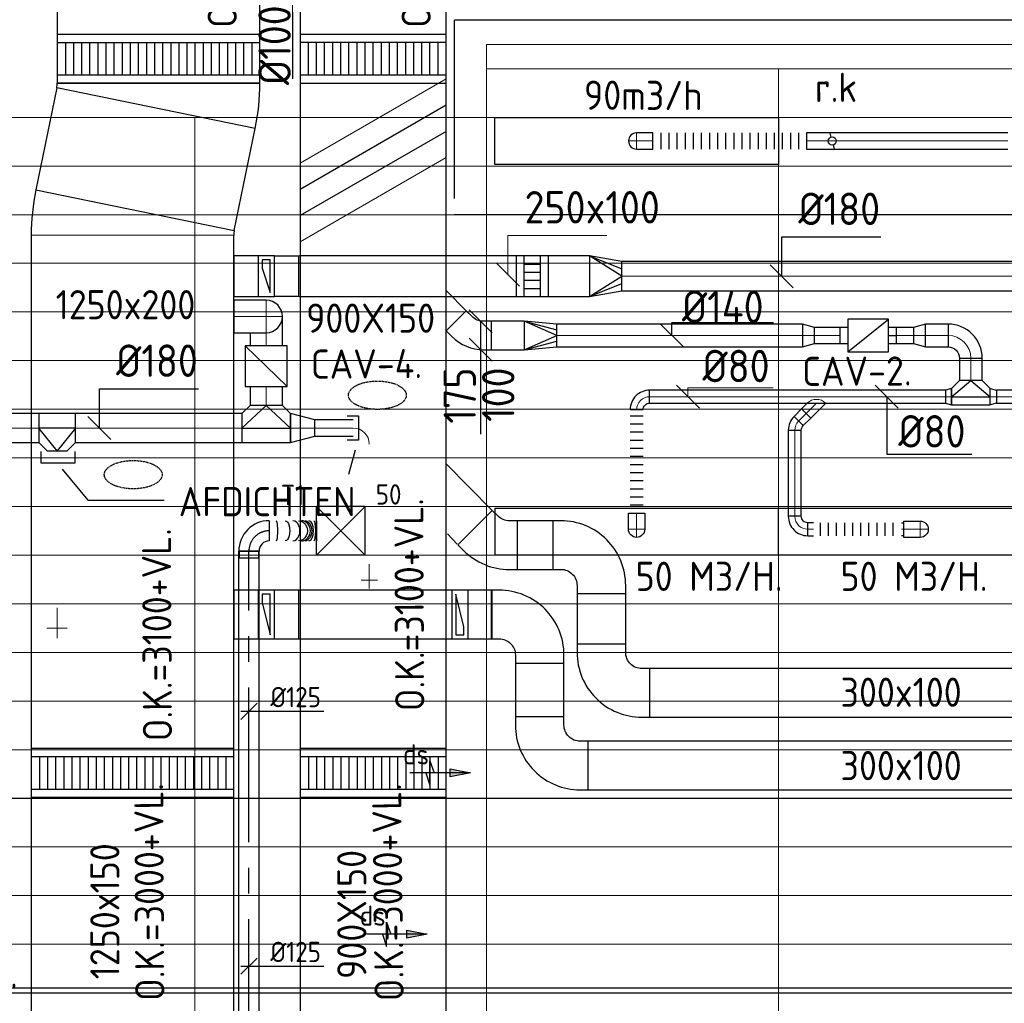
# Model space of a CAD drawing. Header units: millimetres. Extents: x -73257 to 31053, y 5203 to 51987.
# Tile 14 of 58: x -55850 to -49775, y 13755 to 19822. Entities that reach past the tile are written whole.
import ezdxf
from ezdxf.enums import TextEntityAlignment as Align

# ---------------------------------------------------------------- set-up
doc = ezdxf.new("R2010")
doc.units = ezdxf.units.MM
doc.header["$LTSCALE"] = 50
doc.linetypes.add('CENTER2', pattern=[28.575, 19.05, -3.175, 3.175, -3.175])
doc.linetypes.add('HIDDEN2', pattern=[0.1875, 0.125, -0.0625])
for name, color, linetype in [('4plfd', 254, 'Continuous'), ('61', 4, 'Continuous'), ('BALKEN', 7, 'Continuous'), ('WL570---_RETOUR', 100, 'Continuous'), ('WL570---_TOEVOER', 200, 'Continuous'), ('WL570---_TOEVOER_HL', 1, 'Continuous'), ('WL570---_TOEVOER_RST', 3, 'Continuous'), ('WL570---_TOEVOER_RST_HL', 1, 'Continuous'), ('WM570---', 2, 'Continuous'), ('WM570---_RETOUR', 2, 'Continuous'), ('WM570---_TOEVOER', 2, 'Continuous'), ('WM570---_TOEVOER_PR', 2, 'Continuous'), ('WM570---_TOEVOER_RST_PR', 1, 'Continuous')]:
    doc.layers.add(name, color=color, linetype=linetype)
for name, color, linetype, lineweight in [('WL570---_BESTAAND-HARTLIJN', 161, 'Continuous', 0), ('WL570---_BESTAAND-MAATVOERING', 161, 'Continuous', 0), ('WL570---_BESTAAND-RETOUR', 140, 'Continuous', 0), ('WL570---_BESTAAND-TOEVOER', 180, 'Continuous', 0), ('WL570---_DEMONTEREN', 10, 'Continuous', 0)]:
    doc.layers.add(name, color=color, linetype=linetype, lineweight=lineweight)
doc.layers.get('WL570---_DEMONTEREN').off()
doc.styles.add('BURO-025', font='ISO96.shx', dxfattribs={"height": 125})
doc.styles.add('ISO', font='ISO', dxfattribs={"height": 162})
doc.styles.add('LZ-MAATVOEREN', font='simplex')
doc.styles.add('MAATVOERING', font='ISO')

# ---------------------------------------------------------------- blocks, each defined once
blk = doc.blocks.new('Groep-41')
at = {"color": 8, "linetype": 'Continuous', "lineweight": 13}
for p, q in [((-73154.9, 18699.1), (-22154.9, 18699.1)), ((-73154.9, 18699.1), (-22154.9, 18699.1)), ((-73154.9, 18399.1), (-22154.9, 18399.1)), ((-73154.9, 18099.1), (-45945, 18099.1)), ((-73154.9, 17799.1), (-45945, 17799.1)), ((-73154.9, 17499.1), (-45945, 17499.1)), ((-45945, 17199.1), (-73154.9, 17199.1)), ((-73154.9, 16899.1), (-45945, 16899.1)), ((-45945, 16599.1), (-73154.9, 16599.1)), ((-45945, 16299.1), (-73154.9, 16299.1)), ((-45945, 15999.1), (-73154.9, 15999.1)), ((-45945, 15699.1), (-73154.9, 15699.1)), ((-22154.9, 15399.1), (-73154.9, 15399.1)), ((-73154.9, 15099.1), (-22154.9, 15099.1)), ((-22154.9, 14799.1), (-73154.9, 14799.1)), ((-22154.9, 14499.1), (-73154.9, 14499.1)), ((-22154.9, 14199.1), (-73154.9, 14199.1)), ((-22154.9, 13899.1), (-73154.9, 13899.1)), ((-22154.9, 13599.1), (-73154.9, 13599.1)), ((-73154.9, 13299.1), (-22154.9, 13299.1))]:
    blk.add_line(p, q, dxfattribs=at)
blk = doc.blocks.new('Groep-50')
at = {"color": 8, "linetype": 'Continuous', "lineweight": 13}
for p, q in [((-54854.9, 19149.1), (-54854.9, 7003.9)), ((-22004.9, 19149), (-54854.9, 19149.1)), ((-36854.9, 18999.1), (-54854.9, 18999.1)), ((-22154.9, 18999.1), (-54854.9, 18999.1)), ((-53054.9, 18999.1), (-53054.9, 6825.7)), ((-65604.9, 18699.1), (-54904.7, 18699.1)), ((-56654.9, 18699.1), (-56654.9, 7233.8))]:
    blk.add_line(p, q, dxfattribs=at)
at = {"color": 8}
blk.add_blockref('Groep-41', (0, 0), dxfattribs=at)
blk = doc.blocks.new('Block plafond 3e verd')
at = {"layer": '4plfd'}
blk.add_blockref('Groep-50', (73304.912, -19149.14), dxfattribs=at)
blk = doc.blocks.new('FLLINE100')
blk.add_line((0, -50), (0, 50))
blk = doc.blocks.new('OEX10000100000')
at = {"rotation": 90}
for p in [(0, -50), (0, -100), (0, -150), (0, -200), (0, -250), (0, -300), (0, -350), (0, -400), (0, -450), (0, -500), (0, -550), (0, -600), (0, -650), (0, -700), (0, -750), (0, -800), (0, -850), (0, -900), (0, -950), (0, -1000)]:
    blk.add_blockref('FLLINE100', p, dxfattribs=at)
blk = doc.blocks.new('KARO')
for p, q in [((1, 0.5), (0, 0.5)), ((0, -0.5), (1, -0.5))]:
    blk.add_line(p, q)
at = {"invisible_edges": 15}
blk.add_3dface([(0, 0.5), (0, -0.5), (1, -0.5), (1, 0.5)], dxfattribs=at)
at = {"layer": 'WL570---_BESTAAND-HARTLIJN'}
blk.add_line((0, 0), (1, 0), dxfattribs=at)
blk = doc.blocks.new('ORK10000000')
at = {"layer": 'WL570---_RETOUR'}
for p, q in [((24.1, 6.5), (48.3, 12.9)), ((-24.1, -6.5), (-48.3, -12.9))]:
    blk.add_line(p, q, dxfattribs=at)
blk.add_circle((0, 0), 25, dxfattribs=at)
blk = doc.blocks.new('ORN_T_SP')
blk.add_lwpolyline([(-0.5, 0.5), (-0.5, -0.5), (0.5, -0.5), (0.5, 0.5)], close=True)
at = {"style": 'LZ-MAATVOEREN', "flags": 9}
for tag, p in [('ROS_TYPE', (0.6333, 0.6833)), ('ROS_M3H', (0.6333, 0.4833)), ('ROS_ZIJDE', (0.6333, 0.2833)), ('ROS_STAT', (0.6333, 0.0833))]:
    blk.add_attdef(tag, p, '', height=0.125, dxfattribs=at)
blk = doc.blocks.new('OBO10000090ZE')
blk.add_lwpolyline([(-50, 0), (50, 0), (50, 100, 1), (-50, 100)], format="xyb", close=True)
at = {"layer": 'WL570---_BESTAAND-HARTLIJN'}
for points in [[(0, 0), (0, 150)], [(-50, 100), (50, 100)]]:
    blk.add_lwpolyline(points, dxfattribs=at)
blk = doc.blocks.new('VBX1001000010025000')
at = {"layer": 'WL570---_TOEVOER'}
for p, q in [((50, -100), (300, 100)), ((300, 0), (350, 0))]:
    blk.add_line(p, q, dxfattribs=at)
blk.add_lwpolyline([(50, -100), (300, -100), (300, 100), (50, 100)], close=True, dxfattribs=at)
for points in [[(50, 50), (0, 50), (0, -50), (50, -50)], [(300, -50), (350, -50), (350, 50), (300, 50)]]:
    blk.add_lwpolyline(points, dxfattribs=at)
blk = doc.blocks.new('OTS10010014000H')
at = {"layer": 'WL570---_TOEVOER'}
blk.add_line((-120, 0), (120, 0), dxfattribs=at)
blk.add_lwpolyline([(-120, -50), (120, -50), (120, 50), (70, 100), (-70, 100), (-120, 50)], close=True, dxfattribs=at)
blk.add_lwpolyline([(-120, 0), (0, 100), (120, 0)], dxfattribs=at)
blk = doc.blocks.new('OSV1401000740K')
blk.add_lwpolyline([(-74.6, -70), (0, -50), (0, 50), (-74.6, 70)], close=True)
at = {"layer": 'WL570---_BESTAAND-HARTLIJN'}
blk.add_line((-74.6, 0), (0, 0), dxfattribs=at)
blk = doc.blocks.new('OBO14000090H')
blk.add_lwpolyline([(70, -140, 0.414214), (-140, 70), (-140, -70, -0.414214), (-70, -140)], format="xyb", close=True)
at = {"invisible_edges": 15}
for points in [[(-127.8, -71.1), (-103.5, 66.8), (-140, 70), (-140, -70)], [(-116.1, -74.2), (-68.2, 57.3), (-103.5, 66.8), (-127.8, -71.1)], [(-105, -79.4), (-35, 41.9), (-68.2, 57.3), (-116.1, -74.2)], [(-95, -86.4), (-5, 20.9), (-35, 41.9), (-105, -79.4)], [(-86.4, -95), (20.9, -5), (-5, 20.9), (-95, -86.4)], [(-79.4, -105), (41.9, -35), (20.9, -5), (-86.4, -95)], [(-74.2, -116.1), (57.3, -68.2), (41.9, -35), (-79.4, -105)], [(-71.1, -127.8), (66.8, -103.5), (57.3, -68.2), (-74.2, -116.1)], [(-70, -140), (70, -140), (66.8, -103.5), (-71.1, -127.8)]]:
    blk.add_3dface(points, dxfattribs=at)
at = {"layer": 'WL570---_BESTAAND-HARTLIJN'}
blk.add_arc((-140, -140), 140, 0, 90, dxfattribs=at)
blk = doc.blocks.new('MVLINE')
blk.add_line((35.4, -35.4), (-35.4, 35.4))
blk = doc.blocks.new('VRO250100001802000R')
at = {"layer": 'WL570---_RETOUR'}
for p, q in [((-200, 125), (0, 45)), ((-200, -125), (0, -45))]:
    blk.add_line(p, q, dxfattribs=at)
blk.add_lwpolyline([(-200, 125), (-200, -125), (0, -90), (0, 90)], close=True, dxfattribs=at)
blk.add_lwpolyline([(-200, -125), (-200, -125), (0, 0), (-200, 125)], dxfattribs=at)
blk = doc.blocks.new('KARH')
for p, q in [((1, 0.5), (0, 0.5)), ((0, -0.5), (1, -0.5))]:
    blk.add_line(p, q)
at = {"invisible_edges": 15}
blk.add_3dface([(0, 0.5), (0, -0.5), (1, -0.5), (1, 0.5)], dxfattribs=at)
blk = doc.blocks.new('VRO175100001402000R')
at = {"layer": 'WL570---_TOEVOER'}
for p, q in [((-200, 87.5), (0, 35)), ((-200, -87.5), (0, -35))]:
    blk.add_line(p, q, dxfattribs=at)
blk.add_lwpolyline([(-200, 87.5), (-200, -87.5), (0, -70), (0, 70)], close=True, dxfattribs=at)
blk.add_lwpolyline([(-200, -87.5), (-200, -87.5), (0, 0), (-200, 87.5)], dxfattribs=at)
blk = doc.blocks.new('VSP12501501250150-0')
at = {"layer": 'WL570---_RETOUR'}
for p, q in [((50, -625), (50, 625)), ((250, -625), (250, 625)), ((50, 575), (250, 575)), ((50, 525), (250, 525)), ((50, 475), (250, 475)), ((50, 425), (250, 425)), ((50, 375), (250, 375)), ((50, 325), (250, 325)), ((50, 275), (250, 275)), ((50, 225), (250, 225)), ((50, 175), (250, 175)), ((50, 125), (250, 125)), ((50, 75), (250, 75)), ((50, 25), (250, 25)), ((50, -25), (250, -25)), ((50, -75), (250, -75)), ((50, -125), (250, -125)), ((50, -175), (250, -175)), ((50, -225), (250, -225)), ((50, -275), (250, -275)), ((50, -325), (250, -325)), ((50, -375), (250, -375)), ((50, -425), (250, -425)), ((50, -475), (250, -475)), ((50, -525), (250, -525)), ((50, -575), (250, -575))]:
    blk.add_line(p, q, dxfattribs=at)
blk.add_lwpolyline([(0, -625), (300, -625), (300, 625), (0, 625)], close=True, dxfattribs=at)
blk = doc.blocks.new('VSP90015090015012-1')
at = {"layer": 'WL570---_TOEVOER'}
for p, q in [((50, -450), (50, 450)), ((250, -450), (250, 450)), ((50, 400), (250, 400)), ((50, 350), (250, 350)), ((50, 300), (250, 300)), ((50, 250), (250, 250)), ((50, 200), (250, 200)), ((50, 150), (250, 150)), ((50, 100), (250, 100)), ((50, 50), (250, 50)), ((50, 0), (250, 0)), ((50, -50), (250, -50)), ((50, -100), (250, -100)), ((50, -150), (250, -150)), ((50, -200), (250, -200)), ((50, -250), (250, -250)), ((50, -300), (250, -300)), ((50, -350), (250, -350)), ((50, -400), (250, -400))]:
    blk.add_line(p, q, dxfattribs=at)
blk.add_lwpolyline([(0, -450), (300, -450), (300, 450), (0, 450)], close=True, dxfattribs=at)
blk = doc.blocks.new('VBO30010000050451-100R')
blk.add_lwpolyline([(-41.4, -262.1), (258.6, -262.1), (258.6, -212.1, 0.198912), (141.4, 70.7), (106.1, 106.1), (-106.1, -106.1), (-70.7, -141.4, -0.198912), (-41.4, -212.1)], format="xyb", close=True)
blk = doc.blocks.new('VBO17510000050451-100R')
blk.add_lwpolyline([(2.8, -217.9), (177.8, -217.9), (177.8, -167.9, 0.198912), (97.2, 26.5), (61.9, 61.9), (-61.9, -61.9), (-26.5, -97.2, -0.198912), (2.8, -167.9)], format="xyb", close=True)
blk = doc.blocks.new('VSP25010025010015-0')
at = {"layer": 'WL570---_RETOUR'}
for p, q in [((50, -125), (50, 125)), ((150, -125), (150, 125)), ((50, 75), (150, 75)), ((50, 25), (150, 25)), ((50, -25), (150, -25)), ((50, -75), (150, -75))]:
    blk.add_line(p, q, dxfattribs=at)
blk.add_lwpolyline([(0, -125), (200, -125), (200, 125), (0, 125)], close=True, dxfattribs=at)
blk = doc.blocks.new('VBO30010000050901-100Z')
at = {"layer": 'WL570---_RETOUR'}
for p, q in [((125, 225), (-125, 225)), ((-125, 225), (-125, 175)), ((-75, 175), (125, 225)), ((-150, 150), (150, 150)), ((-125, 175), (-75, 175))]:
    blk.add_line(p, q, dxfattribs=at)
blk.add_lwpolyline([(-150, 0), (150, 0), (150, 250), (-150, 250)], close=True, dxfattribs=at)
blk = doc.blocks.new('VBO25010000050901-100Z')
at = {"layer": 'WL570---_RETOUR'}
for p, q in [((100, 225), (-100, 225)), ((-100, 225), (-100, 175)), ((-50, 175), (100, 225)), ((-125, 150), (125, 150)), ((-100, 175), (-50, 175))]:
    blk.add_line(p, q, dxfattribs=at)
blk.add_lwpolyline([(-125, 0), (125, 0), (125, 250), (-125, 250)], close=True, dxfattribs=at)
blk = doc.blocks.new('VBO25010000050901-0')
blk.add_lwpolyline([(-50, -125), (-200, -125), (-200, 125), (-50, 125)])
blk = doc.blocks.new('VPB1250250125015000168')
for p, q in [((625, 78.7), (-625, 78.6)), ((-625, 78.6), (-625, 78.6)), ((596.5, -202.6), (-628.1, 48.5)), ((-628.1, 48.5), (-628.1, 48.5))]:
    blk.add_line(p, q)
for radius in [150, 1400]:
    blk.add_arc((-775, 78.6), radius, 348.4132, 0.00411)
blk = doc.blocks.new('VPB12502501250150-0')
for p, q in [((-596.5, 202.6), (628.1, -48.5)), ((628.1, -48.5), (628.1, -48.5)), ((625, -78.6), (-625, -78.7)), ((-625, -78.7), (-625, -78.7))]:
    blk.add_line(p, q)
for radius in [1400, 150]:
    blk.add_arc((775, -78.6), radius, 168.4132, 180.00411)
blk = doc.blocks.new('OBO8000090H')
blk.add_lwpolyline([(40, -80, 0.414214), (-80, 40), (-80, -40, -0.414214), (-40, -80)], format="xyb", close=True)
at = {"invisible_edges": 15}
for points in [[(-73.1, -40.6), (-59.2, 38.2), (-80, 40), (-80, -40)], [(-66.3, -42.4), (-39, 32.8), (-59.2, 38.2), (-73.1, -40.6)], [(-60, -45.4), (-20, 23.9), (-39, 32.8), (-66.3, -42.4)], [(-54.3, -49.4), (-2.9, 11.9), (-20, 23.9), (-60, -45.4)], [(-49.4, -54.3), (11.9, -2.9), (-2.9, 11.9), (-54.3, -49.4)], [(-45.4, -60), (23.9, -20), (11.9, -2.9), (-49.4, -54.3)], [(-42.4, -66.3), (32.8, -39), (23.9, -20), (-45.4, -60)], [(-40.6, -73.1), (38.2, -59.2), (32.8, -39), (-42.4, -66.3)], [(-40, -80), (40, -80), (38.2, -59.2), (-40.6, -73.1)]]:
    blk.add_3dface(points, dxfattribs=at)
at = {"layer": 'WL570---_BESTAAND-HARTLIJN'}
blk.add_arc((-80, -80), 80, 0, 90, dxfattribs=at)
blk = doc.blocks.new('FLLINE80')
blk.add_line((0, -40), (0, 40))
blk = doc.blocks.new('OEX800062100')
for p in [(-600, 0), (-550, 0), (-500, 0), (-450, 0), (-400, 0), (-350, 0), (-300, 0), (-250, 0), (-200, 0), (-150, 0), (-100, 0), (-50, 0)]:
    blk.add_blockref('FLLINE80', p)
blk = doc.blocks.new('OZA80080045R')
blk.add_lwpolyline([(56.6, 0), (91.9, 35.4), (35.4, 91.9), (-56.6, 0)])
at = {"layer": 'WL570---_BESTAAND-HARTLIJN'}
blk.add_line((0, 0), (63.6, 63.6), dxfattribs=at)
at = {"layer": 'WL570---_BESTAAND-TOEVOER'}
blk.add_arc((0, 56.6), 80, 225, 315, dxfattribs=at)
blk = doc.blocks.new('OBO8000045H')
blk.add_lwpolyline([(40, -33.1, 0.198912), (4.9, 51.7), (-51.7, -4.9, -0.198912), (-40, -33.1)], format="xyb", close=True)
at = {"invisible_edges": 15}
for points in [[(-49.4, -7.4), (11.9, 44), (4.9, 51.7), (-51.7, -4.9)], [(-47.2, -10.2), (18.3, 35.7), (11.9, 44), (-49.4, -7.4)], [(-45.4, -13.1), (23.9, 26.9), (18.3, 35.7), (-47.2, -10.2)], [(-43.7, -16.2), (28.8, 17.6), (23.9, 26.9), (-45.4, -13.1)], [(-42.4, -19.5), (32.8, 7.9), (28.8, 17.6), (-43.7, -16.2)], [(-41.4, -22.8), (35.9, -2.1), (32.8, 7.9), (-42.4, -19.5)], [(-40.6, -26.2), (38.2, -12.3), (35.9, -2.1), (-41.4, -22.8)], [(-40.2, -29.7), (39.5, -22.7), (38.2, -12.3), (-40.6, -26.2)], [(-40, -33.1), (40, -33.1), (39.5, -22.7), (-40.2, -29.7)]]:
    blk.add_3dface(points, dxfattribs=at)
at = {"layer": 'WL570---_BESTAAND-HARTLIJN'}
blk.add_arc((-80, -33.1), 80, 0, 45, dxfattribs=at)
blk = doc.blocks.new('OEX800054200')
for p in [(-500, 0), (-450, 0), (-400, 0), (-350, 0), (-300, 0), (-250, 0), (-200, 0), (-150, 0), (-100, 0), (-50, 0)]:
    blk.add_blockref('FLLINE80', p)
blk = doc.blocks.new('OSV100800370G')
blk.add_lwpolyline([(0, -50), (37.3, -40), (37.3, 40), (0, 50)], close=True)
at = {"layer": 'WL570---_BESTAAND-HARTLIJN'}
blk.add_line((0, 0), (37.3, 0), dxfattribs=at)
blk = doc.blocks.new('VBO30010000050901-100')
blk.add_lwpolyline([(-150, -300), (150, -300), (150, -250, 0.414214), (-250, 150), (-300, 150), (-300, -150), (-250, -150, -0.414214), (-150, -250)], format="xyb", close=True)
blk = doc.blocks.new('OBO12500090ZH')
blk.add_lwpolyline([(-62.5, -125), (62.5, -125), (62.5, 0, 1), (-62.5, 0)], format="xyb", close=True)
at = {"layer": 'WL570---_BESTAAND-HARTLIJN'}
for points in [[(0, -125), (0, 62.5)], [(-62.5, 0), (62.5, 0)]]:
    blk.add_lwpolyline(points, dxfattribs=at)
blk = doc.blocks.new('OBO10000090ZH')
blk.add_lwpolyline([(-50, -100), (50, -100), (50, 0, 1), (-50, 0)], format="xyb", close=True)
at = {"layer": 'WL570---_BESTAAND-HARTLIJN'}
for points in [[(-50, 0), (50, 0)], [(0, -100), (0, 50)]]:
    blk.add_lwpolyline(points, dxfattribs=at)
blk = doc.blocks.new('OBO20000090ZE')
blk.add_lwpolyline([(-100, 0), (100, 0), (100, 200, 1), (-100, 200)], format="xyb", close=True)
at = {"layer": 'WL570---_BESTAAND-HARTLIJN'}
for points in [[(0, 0), (0, 300)], [(-100, 200), (100, 200)]]:
    blk.add_lwpolyline(points, dxfattribs=at)
blk = doc.blocks.new('OBO10000090H')
blk.add_lwpolyline([(50, -100, 0.414214), (-100, 50), (-100, -50, -0.414214), (-50, -100)], format="xyb", close=True)
at = {"invisible_edges": 15}
for points in [[(-91.3, -50.8), (-74, 47.7), (-100, 50), (-100, -50)], [(-82.9, -53), (-48.7, 41), (-74, 47.7), (-91.3, -50.8)], [(-75, -56.7), (-25, 29.9), (-48.7, 41), (-82.9, -53)], [(-67.9, -61.7), (-3.6, 14.9), (-25, 29.9), (-75, -56.7)], [(-61.7, -67.9), (14.9, -3.6), (-3.6, 14.9), (-67.9, -61.7)], [(-56.7, -75), (29.9, -25), (14.9, -3.6), (-61.7, -67.9)], [(-53, -82.9), (41, -48.7), (29.9, -25), (-56.7, -75)], [(-50.8, -91.3), (47.7, -74), (41, -48.7), (-53, -82.9)], [(-50, -100), (50, -100), (47.7, -74), (-50.8, -91.3)]]:
    blk.add_3dface(points, dxfattribs=at)
at = {"layer": 'WL570---_BESTAAND-HARTLIJN'}
blk.add_arc((-100, -100), 100, 0, 90, dxfattribs=at)
blk = doc.blocks.new('OTS18018020000T')
at = {"layer": 'WL570---_RETOUR'}
blk.add_line((-150, -140), (150, -140), dxfattribs=at)
blk.add_lwpolyline([(-150, -230), (150, -230), (150, -50), (100, 0), (-100, 0), (-150, -50)], close=True, dxfattribs=at)
blk.add_lwpolyline([(-150, -140), (0, 0), (150, -140)], dxfattribs=at)
blk = doc.blocks.new('OSV18010001490G')
blk.add_lwpolyline([(0, -90), (149.3, -50), (149.3, 50), (0, 90)], close=True)
at = {"layer": 'WL570---_BESTAAND-HARTLIJN'}
blk.add_line((0, 0), (149.3, 0), dxfattribs=at)
blk = doc.blocks.new('OTS18018012500H')
at = {"layer": 'WL570---_RETOUR'}
blk.add_line((-112.5, 0), (112.5, 0), dxfattribs=at)
blk.add_lwpolyline([(-112.5, -90), (112.5, -90), (112.5, 90), (62.5, 140), (-62.5, 140), (-112.5, 90)], close=True, dxfattribs=at)
blk.add_lwpolyline([(-112.5, 0), (0, 140), (112.5, 0)], dxfattribs=at)
blk = doc.blocks.new('VSP12501501250150-2')
at = {"layer": 'WL570---_RETOUR'}
for p, q in [((50, -625), (50, 625)), ((250, -625), (250, 625)), ((50, 575), (250, 575)), ((50, 525), (250, 525)), ((50, 475), (250, 475)), ((50, 425), (250, 425)), ((50, 375), (250, 375)), ((50, 325), (250, 325)), ((50, 275), (250, 275)), ((50, 225), (250, 225)), ((50, 175), (250, 175)), ((50, 125), (250, 125)), ((50, 75), (250, 75)), ((50, 25), (250, 25)), ((50, -25), (250, -25)), ((50, -75), (250, -75)), ((50, -125), (250, -125)), ((50, -175), (250, -175)), ((50, -225), (250, -225)), ((50, -275), (250, -275)), ((50, -325), (250, -325)), ((50, -375), (250, -375)), ((50, -425), (250, -425)), ((50, -475), (250, -475)), ((50, -525), (250, -525)), ((50, -575), (250, -575))]:
    blk.add_line(p, q, dxfattribs=at)
blk.add_lwpolyline([(0, -625), (300, -625), (300, 625), (0, 625)], close=True, dxfattribs=at)
blk = doc.blocks.new('VSP90015090015015-0')
at = {"layer": 'WL570---_TOEVOER'}
for p, q in [((50, -450), (50, 450)), ((250, -450), (250, 450)), ((50, 400), (250, 400)), ((50, 350), (250, 350)), ((50, 300), (250, 300)), ((50, 250), (250, 250)), ((50, 200), (250, 200)), ((50, 150), (250, 150)), ((50, 100), (250, 100)), ((50, 50), (250, 50)), ((50, 0), (250, 0)), ((50, -50), (250, -50)), ((50, -100), (250, -100)), ((50, -150), (250, -150)), ((50, -200), (250, -200)), ((50, -250), (250, -250)), ((50, -300), (250, -300)), ((50, -350), (250, -350)), ((50, -400), (250, -400))]:
    blk.add_line(p, q, dxfattribs=at)
blk.add_lwpolyline([(0, -450), (300, -450), (300, 450), (0, 450)], close=True, dxfattribs=at)
blk = doc.blocks.new('UISO')
for p, q in [((0, 0.18), (1, 0.7574)), ((0, 0), (1, 0.5774))]:
    blk.add_line(p, q)
at = {"layer": 'WL570---_BESTAAND-TOEVOER'}
for p, q in [((0, 0.36), (1, 0.9374)), ((0, -0.18), (1, 0.3974))]:
    blk.add_line(p, q, dxfattribs=at)
blk = doc.blocks.new('*U605')
at = {"color": 0, "ltscale": 10}
for p, q in [((150, 150, -2500), (-150, 150, -2500)), ((-150, -150, -2500), (-150, 150, -2500)), ((150, -150, -2500), (-150, 150, -2500)), ((-150, -150, -2500), (150, 150, -2500)), ((150, -150, -2500), (150, 150, -2500)), ((150, -150, -2500), (-150, -150, -2500))]:
    blk.add_line(p, q, dxfattribs=at)
at = {"layer": 'WL570---_TOEVOER_RST_HL', "linetype": 'CENTER2'}
blk.add_circle((0, 0, -2500), 0.075, dxfattribs=at)
at = {"layer": 'WL570---_TOEVOER_RST', "color": 2, "style": 'BURO-025'}
for tag in ['MC', 'Q']:
    blk.add_attdef(tag, text='', height=125, dxfattribs=at).set_placement((0, 0), align=Align.MIDDLE)
at = {"layer": 'WM570---_TOEVOER_RST_PR', "color": 2, "style": 'BURO-025'}
blk.add_attdef('POSNR', text='', height=125, dxfattribs=at).set_placement((0, 0), align=Align.MIDDLE)
blk = doc.blocks.new('*U635')
at = {"color": 0, "ltscale": 10}
for p, q in [((-125, -62.5, -2700), (-125, 62.5, -2700)), ((-125, 59.375, -2700), (-169.3, 59.375, -2700)), ((-169.3, -59.375, -2700), (-169.3, 59.375, -2700)), ((-125, -59.375, -2700), (-125, 59.375, -2700)), ((-125, -59.375, -2700), (-169.3, -59.375, -2700)), ((62.5, -125, -2700), (-62.5, -125, -2700))]:
    blk.add_line(p, q, dxfattribs=at)
for radius, start in [(187.5, 0), (62.5, 360)]:
    blk.add_arc((-125, -125, -2700), radius, start, 90, dxfattribs=at)
at = {"layer": 'WL570---_TOEVOER_HL', "linetype": 'CENTER2'}
blk.add_arc((-125, -125, -2700), 125, 0, 90, dxfattribs=at)
at = {"layer": 'WM570---_TOEVOER_PR', "color": 2, "style": 'BURO-025'}
blk.add_attdef('POSNR', text='', height=125, dxfattribs=at).set_placement((0, 0), align=Align.MIDDLE)
blk = doc.blocks.new('*U636')
at = {"color": 0, "ltscale": 10}
for p, q in [((0, 62.5, -2700), (0, -62.5, -2700)), ((291.8, 62.5, -2700), (291.8, -62.5, -2700))]:
    blk.add_line(p, q, dxfattribs=at)
for centre, major_axis, ratio, start_param, end_param in [((43.5, 0, -2700), (0, -62.5), 0.153832, 0, 3.141593), ((145.8, 0, -2700), (0, -62.5), 0.699351, 0, 3.141593), ((199.3, 0, -2700), (0, 62.5), 0.886763, 3.141593, 6.283185), ((245.1, 0, -2700), (0, 62.5), 0.44727, 3.141593, 6.283185)]:
    blk.add_ellipse(centre, major_axis=major_axis, ratio=ratio, start_param=start_param, end_param=end_param, dxfattribs=at)
at = {"color": 0, "ltscale": 10, "extrusion": (0, 0, -1)}
for centre, major_axis, ratio, start_param, end_param in [((98.5, 0, -2700), (0, 62.5), 0.44727, 0, 3.141593), ((181, 0, -2700), (0, 62.5), 0.886763, 0, 3.141593), ((218.9, 0, -2700), (0, -62.5), 0.699351, 3.141593, 6.283185), ((275.7, 0, -2700), (0, -62.5), 0.153832, 3.141593, 6.283185)]:
    blk.add_ellipse(centre, major_axis=major_axis, ratio=ratio, start_param=start_param, end_param=end_param, dxfattribs=at)
at = {"layer": 'WM570---_TOEVOER_PR', "color": 2, "style": 'BURO-025'}
blk.add_attdef('POSNR', text='', height=125, dxfattribs=at).set_placement((0, 0), align=Align.MIDDLE)
blk = doc.blocks.new('LU-PIJL6')
at = {"color": 0, "linetype": 'Continuous'}
for p, q in [((-5, -1.5), (-5, 1.5)), ((-5, 1.5), (-4.5, 0)), ((0, 0), (-7.5, 0)), ((-5.5, 0), (-5, -1.5)), ((-2.5, -0.5), (-2.5, 0.5)), ((-2.5, 0.5), (0, 0)), ((0, 0), (-2.5, -0.5))]:
    blk.add_line(p, q, dxfattribs=at)
blk.add_solid([(-2.5, 0.5), (-2.5, -0.5), (0, 0)], dxfattribs=at)
blk = doc.blocks.new('*U779')
at = {"color": 0, "ltscale": 10}
for p, q in [((0, 62.5, -2700), (3223.6, 62.5, -2700)), ((3223.6, 62.5, -2700), (3223.6, -62.5, -2700)), ((0, -62.5, -2700), (3223.6, -62.5, -2700))]:
    blk.add_line(p, q, dxfattribs=at)
at = {"layer": 'WL570---_TOEVOER_HL', "linetype": 'CENTER2'}
blk.add_line((0, 0, -2700), (3223.6, 0, -2700), dxfattribs=at)
at = {"layer": 'WM570---_TOEVOER_PR', "color": 2, "style": 'BURO-025'}
blk.add_attdef('POSNR', text='', height=125, dxfattribs=at).set_placement((0, 0), align=Align.MIDDLE)
blk = doc.blocks.new('*U780')
at = {"layer": 'WM570---_TOEVOER', "color": 0, "ltscale": 10}
for p, q in [((-50, -50), (50, 50)), ((-50, 0), (462.6, 0))]:
    blk.add_line(p, q, dxfattribs=at)
at = {"layer": 'WM570---_TOEVOER', "color": 0, "style": 'BURO-025'}
blk.add_text('%%c125', height=125, dxfattribs=at).set_placement((132.3, 25))

msp = doc.modelspace()

# ---------------------------------------------------------------- linework, layer by layer
at = {"linetype": 'HIDDEN2'}
msp.add_ellipse((-53642.817, 17505.452), major_axis=(-178.409, 0), ratio=0.48971085, dxfattribs=at)
at = {"layer": 'BALKEN', "linetype": 'Continuous'}
for p, q in [((-19968.519, 19819.092), (-53167.067, 19819.092)), ((-53167.067, 18719.092), (-53167.067, 19819.092)), ((-53167.067, 18719.092), (-53167.067, 19819.092)), ((-21168.519, 18619.092), (-53167.067, 18619.092)), ((-70368.496, 15019.092), (-21168.496, 15019.092)), ((-70368.496, 13819.092), (-21168.496, 13819.092)), ((-70358.294, 13850.293), (-21158.294, 13850.293))]:
    msp.add_line(p, q, dxfattribs=at)
at = {"layer": 'WL570---_BESTAAND-MAATVOERING'}
for points in [[(-52838.019, 18249.14), (-52838.019, 18491.592), (-52226.115, 18491.592)], [(-51726.697, 17496.415), (-51726.697, 17550.262), (-51200.506, 17550.262)]]:
    msp.add_lwpolyline(points, dxfattribs=at)
at = {"layer": 'WL570---_BESTAAND-TOEVOER'}
msp.add_line((-54458.763, 17809.187), (-54198.795, 17559.154), dxfattribs=at)
at = {"layer": 'WL570---_RETOUR'}
for p, q in [((-54228.733, 17891.266), (-54228.733, 17991.266)), ((-54128.405, 16002.729), (-54128.405, 16302.757))]:
    msp.add_line(p, q, dxfattribs=at)
at = {"layer": 'WL570---_RETOUR', "transparency": 33554687}
for p, q in [((-53828.596, 17379.012), (-53758.596, 17379.012)), ((-53758.596, 17379.012), (-53758.596, 17229.012)), ((-53758.596, 17229.012), (-53828.596, 17229.012)), ((-55718.596, 17159.012), (-55718.596, 17089.012)), ((-55508.596, 17089.012), (-55508.596, 17159.012)), ((-55718.596, 17089.012), (-55508.596, 17089.012))]:
    msp.add_line(p, q, dxfattribs=at)
at = {"layer": 'WL570---_RETOUR'}
msp.add_lwpolyline([(-54458.763, 17809.187), (-54458.795, 17559.187), (-54198.795, 17559.154), (-54198.763, 17809.154)], close=True, dxfattribs=at)
at = {"layer": 'WL570---_RETOUR', "linetype": 'HIDDEN2'}
msp.add_ellipse((-55149.33, 17015.29), major_axis=(-178.409, 0), ratio=0.48971085, dxfattribs=at)
at = {"layer": 'WL570---_TOEVOER'}
for p, q in [((-53094.297, 18025.955), (-53217.219, 18148.878)), ((-52933.826, 16794.882), (-53218.301, 17082.612)), ((-52918.421, 16809.137), (-52918.43, 16519.141)), ((-52918.421, 16809.137), (-51168.496, 16809.092)), ((-53150.675, 16587.574), (-53210.468, 16650.119)), ((-51168.496, 16519.092), (-52918.439, 16519.141))]:
    msp.add_line(p, q, dxfattribs=at)
at = {"layer": 'WL570---_TOEVOER', "color": 1, "transparency": 33554687}
msp.add_line((-53818.596, 17019.012), (-53778.596, 17169.012), dxfattribs=at)
at = {"layer": 'WM570---'}
for points in [[(-54166.819, 20068.775), (-54166.819, 20068.775), (-54166.819, 19456.87)], [(-51148.264, 18239.555), (-51148.264, 18482.008), (-50536.359, 18482.008)], [(-53005.92, 17961.311), (-53005.92, 17726.654), (-53005.92, 17265.115)], [(-51825.035, 17873.811), (-51825.035, 17953.539), (-51198.845, 17953.539)], [(-55357.99, 17302.703), (-55357.99, 17545.156), (-54746.085, 17545.156)], [(-50500.131, 17496.415), (-50500.131, 17141.53), (-49973.941, 17141.53)]]:
    msp.add_lwpolyline(points, dxfattribs=at)
at = {"layer": 'WM570---_RETOUR', "transparency": 33554687}
for p, q in [((-55588.596, 17049.012), (-55428.596, 16859.012)), ((-55428.596, 16859.012), (-54958.596, 16859.012))]:
    msp.add_line(p, q, dxfattribs=at)

# ---------------------------------------------------------------- block references
at = {"layer": 'WL570---_BESTAAND-MAATVOERING', "xscale": 2, "yscale": 2, "zscale": 2}
for p in [(-52837.767, 18249.14), (-51726.697, 17496.415)]:
    msp.add_blockref('MVLINE', p, dxfattribs=at)
at = {"layer": 'WL570---_BESTAAND-RETOUR', "xscale": 6.03693896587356, "yscale": 250, "zscale": 100}
msp.add_blockref('KARH', (-54128.588, 18239.555), dxfattribs=at)
at = {"layer": 'WL570---_BESTAAND-RETOUR'}
for name, p, rotation in [('OTS18018012500H', (-55618.625, 17302.955), 180), ('VBO30010000050901-100Z', (-54528.405, 16152.729), 270), ('VBO30010000050901-100Z', (-52933.651, 16152.729), 90)]:
    msp.add_blockref(name, p, dxfattribs=dict(at, rotation=rotation))
at = {"layer": 'WL570---_BESTAAND-RETOUR', "xscale": 7.795989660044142, "yscale": 300, "zscale": 100, "rotation": 180}
msp.add_blockref('KARH', (-52933.651, 16152.729), dxfattribs=at)
at = {"layer": 'WL570---_BESTAAND-TOEVOER'}
msp.add_blockref('VBX1001000010025000', (-50789.272, 17873.811), dxfattribs=at)
at = {"layer": 'WL570---_BESTAAND-TOEVOER', "rotation": 270}
msp.add_blockref('VSP90015090015012-1', (-53668.301, 15325.994), dxfattribs=at)
at = {"layer": 'WL570---_DEMONTEREN'}
msp.add_blockref('OBO10000090H', (-53692.59, 17302.955), dxfattribs=at)
at = {"layer": 'WL570---_DEMONTEREN', "rotation": 180}
for name, p in [('OBO10000090ZH', (-53692.59, 16363.791)), ('OBO12500090ZH', (-55618.911, 16068.595))]:
    msp.add_blockref(name, p, dxfattribs=at)
at = {"layer": 'WL570---_RETOUR'}
for name, p in [('Block plafond 3e verd', (-71418.596, 19669.012)), ('VPB1250250125015000168', (-54993.212, 19352.601)), ('VPB12502501250150-0', (-55153.612, 18570.276)), ('VSP25010025010015-0', (-52786.22, 18239.555)), ('VRO250100001802000R', (-52134.933, 18239.555)), ('OTS18018020000T', (-54328.748, 17442.955)), ('OSV18010001490G', (-54178.748, 17302.955)), ('VBO30010000050901-100', (-52641.447, 16152.729))]:
    msp.add_blockref(name, p, dxfattribs=at)
for name, p, xscale, yscale, zscale, rotation in [('KARH', (-54993.217, 19431.261), 1345.621848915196, 1250, 150, 90.00410696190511), ('KARH', (-55137.813, 18647.332), 641.2806680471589, 1250, 250, 78.41320322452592), ('KARO', (-49752.628, 19073.778), 1242.624389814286, 100, 100, 180), ('KARH', (-55153.769, 18491.616), 7305.435120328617, 1250, 150, 270.0041069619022), ('KARH', (-52334.933, 18239.555), 883.3679056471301, 250, 100, 180), ('KARO', (-54328.733, 17891.266), 82.09507281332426, 200, 200, 269.9927227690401), ('KARO', (-54328.763, 17559.138), 116.1827156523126, 200, 200, 270.0072772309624), ('KARO', (-55731.125, 17302.955), 193.1641476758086, 180, 180, 180), ('KARO', (-54478.748, 17302.955), 1027.376372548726, 180, 180, 180), ('KARO', (-53792.59, 17302.955), 236.8760311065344, 100, 100, 180), ('KARH', (-52641.447, 15852.729), 331.6908124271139, 300, 100, 270)]:
    msp.add_blockref(name, p, dxfattribs=dict(at, xscale=xscale, yscale=yscale, zscale=zscale, rotation=rotation))
for name, p, rotation in [('VSP12501501250150-2', (-54993.239, 19731.261), 270.004106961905), ('OBO10000090ZE', (-51943.296, 19073.778), 90), ('ORK10000000', (-50836.49, 19073.778), 90), ('VBO25010000050901-100Z', (-54528.588, 18239.556), 270), ('VBO25010000050901-0', (-54328.588, 18239.556), 180), ('OBO20000090ZE', (-54528.733, 17991.266), 270), ('VBO30010000050901-100', (-52641.447, 15221.038), 180), ('VSP12501501250150-0', (-55153.206, 15325.994), 270.0041069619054)]:
    msp.add_blockref(name, p, dxfattribs=dict(at, rotation=rotation))
at = {"layer": 'WL570---_RETOUR', "xscale": -1750, "yscale": 290}
msp.add_blockref('ORN_T_SP', (-52043.296, 19074.092), dxfattribs=at)
at = {"layer": 'WL570---_RETOUR', "xscale": -1, "rotation": 270}
msp.add_blockref('OEX10000100000', (-50944.325, 19073.778), dxfattribs=at)
at = {"layer": 'WL570---_RETOUR'}
for name, p, xscale, yscale, zscale in [('KARH', (-54122.552, 18239.555), 904.2503997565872, 250, 100), ('KARO', (-52134.933, 18239.555), 3187.953482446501, 180, 180), ('KARH', (-54278.405, 16152.729), 150, 300, 100), ('KARH', (-54128.405, 16152.757), 920.5178684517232, 300, 100), ('KARH', (-53217.109, 16152.757), 156.2207022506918, 300, 100), ('KARH', (-52341.447, 15221.038), 18714.15676047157, 300, 100), ('LU-PIJL6', (-53068.301, 15175.994), 50, 50, 50), ('LU-PIJL6', (-53335.657, 14180.907), 50, 50, 50)]:
    msp.add_blockref(name, p, dxfattribs=dict(at, xscale=xscale, yscale=yscale, zscale=zscale))
at = {"layer": 'WL570---_TOEVOER'}
for name, p, xscale, yscale, zscale, rotation in [('KARH', (-53668.301, 12857.574), 8596.515678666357, 900, 150, 90.00000000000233), ('UISO', (-53218.301, 19294.752), 900, 900, 900, 180), ('KARH', (-52736.436, 17873.811), 201.7955522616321, 175, 100, 180), ('KARO', (-51020.163, 17873.811), 1516.272305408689, 140, 140, 180), ('KARO', (-50789.272, 17873.811), 156.2504834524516, 100, 100, 180), ('KARO', (-49980.974, 17596.415), 137.3954198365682, 140, 140, 90), ('KARO', (-50138.295, 17496.415), 1824.833160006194, 80, 80, 180), ('KARO', (-50997.045, 17392.776), 66.06950693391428, 80, 80, 225), ('KARO', (-51067.195, 16758.614), 530.8754202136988, 80, 80, 90), ('KARO', (-50951.067, 16678.614), 36.1276425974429, 80, 80, 180), ('KARH', (-52260.785, 16281.353), 312.2605468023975, 300, 100, 270)]:
    msp.add_blockref(name, p, dxfattribs=dict(at, xscale=xscale, yscale=yscale, zscale=zscale, rotation=rotation))
for name, p, rotation in [('VSP90015090015015-0', (-53668.301, 19430.382), 90.00000000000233), ('VBO17510000050451-100R', (-52938.231, 17873.811), 225), ('OSV1401000740K', (-50335.857, 17873.811), 180), ('OBO8000090H', (-52042.859, 17496.415), 90), ('OSV100800370G', (-50100.974, 17496.415), 180), ('OZA80080045R', (-50933.405, 17456.415), 180), ('OEX800062100', (-52043.496, 16778.614), 270), ('OBO8000045H', (-51067.195, 17322.626), 135), ('VBO30010000050451-100R', (-52777.76, 16580.237), 225), ('*U635', (-54435.36, 16669.012, 2700), 89.99999999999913), ('OBO8000090H', (-51067.195, 16678.614), 180), ('*U779', (-54435.36, 13320.398, 2700), 89.99999999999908), ('VBO30010000050901-100', (-52260.785, 15669.092), 180)]:
    msp.add_blockref(name, p, dxfattribs=dict(at, rotation=rotation))
for name, p in [('VRO175100001402000R', (-52536.436, 17873.811)), ('OSV1401000740K', (-50945.522, 17873.811)), ('OBO14000090H', (-49980.974, 17873.811)), ('OTS10010014000H', (-49980.974, 17496.415)), ('*U636', (-54310.36, 16669.012, 2700)), ('VBO30010000050901-100', (-52260.785, 16581.353)), ('OEX800054200', (-50409.533, 16678.614))]:
    msp.add_blockref(name, p, dxfattribs=at)
for name, p, xscale, yscale, zscale in [('KARO', (-50439.272, 17873.811), 103.4146489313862, 100, 100), ('KARO', (-50261.216, 17873.811), 140.2416786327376, 140, 140), ('KARO', (-49823.654, 17496.415), 2223.218062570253, 80, 80), ('KARH', (-52777.76, 16581.353), 216.9753502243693, 300, 100), ('KARO', (-50393.496, 16678.614), -16.03765465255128, 80, 80), ('KARH', (-51960.785, 15669.092), 5948.218396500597, 300, 100)]:
    msp.add_blockref(name, p, dxfattribs=dict(at, xscale=xscale, yscale=yscale, zscale=zscale))
at = {"layer": 'WL570---_TOEVOER', "xscale": -1}
for name, p, rotation in [('OSV100800370G', (-49860.974, 17496.415), 180), ('OBO10000090ZE', (-52043.496, 16778.614), 180), ('OBO10000090ZE', (-50393.496, 16678.614), 270)]:
    msp.add_blockref(name, p, dxfattribs=dict(at, rotation=rotation))
at = {"layer": 'WL570---_TOEVOER'}
ref = msp.add_blockref('*U605', (-53868.596, 16669.012, 2500), dxfattribs=at)
ref.add_attrib('Q', '50', (-53652.726, 16830.92), dxfattribs={"layer": 'WL570---_TOEVOER_RST', "color": 2, "height": 125, "style": 'BURO-025'})
ref.add_attrib('MC', 'T1', (-54238.718, 16827.589), dxfattribs={"layer": 'WL570---_TOEVOER_RST', "color": 2, "height": 125, "style": 'BURO-025'})
at = {"layer": 'WL570---_TOEVOER', "xscale": -1750, "yscale": 290}
msp.add_blockref('ORN_T_SP', (-50293.496, 16664.092), dxfattribs=at)
at = {"layer": 'WM570---', "xscale": 2, "yscale": 2, "zscale": 2}
for p in [(-51148.012, 18239.555), (-53005.92, 17961.311), (-51825.035, 17873.811), (-53005.92, 17786.311), (-50500.131, 17496.415), (-55357.738, 17302.703)]:
    msp.add_blockref('MVLINE', p, dxfattribs=at)
at = {"layer": 'WM570---_TOEVOER'}
for p in [(-54435.36, 15555.895, 2700), (-54435.36, 13983.905, 2700)]:
    msp.add_blockref('*U780', p, dxfattribs=at)

# ---------------------------------------------------------------- texts
at = {"layer": '61', "color": 7, "style": 'ISO'}
msp.add_text('CAV-4.', height=180, rotation=0.3148098, dxfattribs=at).set_placement((-54052.847, 17606.932))
at = {"layer": 'WM570---'}
for s, height, rotation, style, p in [('O.K.=2930+VL.', 180, 90.3148098, 'ISO', (-54509.562, 19772.411)), ('O.K.=2930+VL.', 180, 90.3148098, 'ISO', (-53313.123, 19772.411)), ('%%c100', 200, 90, 'MAATVOERING', (-54177.073, 19418.667)), ('r.k', 180, 0.2463589, 'MAATVOERING', (-50942.641, 19313.831)), ('90m3/h', 180, 359.7536411, 'MAATVOERING', (-52368.494, 19266.643)), ('CAV-2.', 180, 0.2463589, 'MAATVOERING', (-51021.595, 17562.408)), ('O.K.=3100+VL.', 180, 90.3148098, 'ISO', (-53352.41, 15557.224)), ('O.K.=3100+VL.', 180, 90.3148098, 'ISO', (-54909.325, 15371.717)), ('O.K.=3000+VL.', 180, 90.3148098, 'ISO', (-54956.549, 13770.052)), ('O.K.=3000+VL.', 180, 90.7375102, 'ISO', (-53479.456, 13768.703)), ('1250x150', 180, 90, 'MAATVOERING', (-55234.663, 13902.716)), ('900X150', 180, 90, 'MAATVOERING', (-53710.802, 13904.71)), ('O.K.=3000+VL.', 180, 0.3148098, 'ISO', (-57205.025, 13842.807))]:
    msp.add_text(s, height=height, rotation=rotation, dxfattribs=dict(at, style=style)).set_placement(p)
at = {"layer": 'WM570---', "style": 'MAATVOERING'}
for s, height, p in [('250x100', 200, (-52734.853, 18564.751)), ('%%c180', 200, (-51045.097, 18555.167)), ('1250x200', 180, (-55628.164, 17973.921)), ('%%c140', 200, (-51763.412, 17950.798)), ('900X150', 180, (-54082.766, 17890.678)), ('%%C180', 200, (-55254.823, 17618.314)), ('%%c80', 200, (-51636.976, 17585.491)), ('%%c80', 200, (-50428.238, 17182.592)), ('50 M3/H.', 180, (-52049.544, 16298.262)), ('50 M3/H.', 180, (-50785.136, 16298.262)), ('300x100', 180, (-50785.136, 15583.324)), ('300x100', 180, (-50785.136, 15130.757))]:
    msp.add_text(s, height=height, dxfattribs=at).set_placement(p)
for s, p in [('175', (-53034.77, 17676.654)), ('100', (-52797.046, 17676.654))]:
    msp.add_text(s, height=200, rotation=90, dxfattribs=at).set_placement(p, align=Align.RIGHT)
at = {"layer": 'WM570---_RETOUR', "style": 'BURO-025'}
msp.add_text('AFDICHTEN', height=180, dxfattribs=at).set_placement((-54868.596, 16759.012))
at = {"layer": 'WM570---_TOEVOER', "lineweight": 0, "style": 'BURO-025'}
for p in [(-53484.114, 15227.936), (-53751.47, 14232.85)]:
    msp.add_text('ds', height=125, dxfattribs=at).set_placement(p)

doc.saveas('drawing.dxf')
